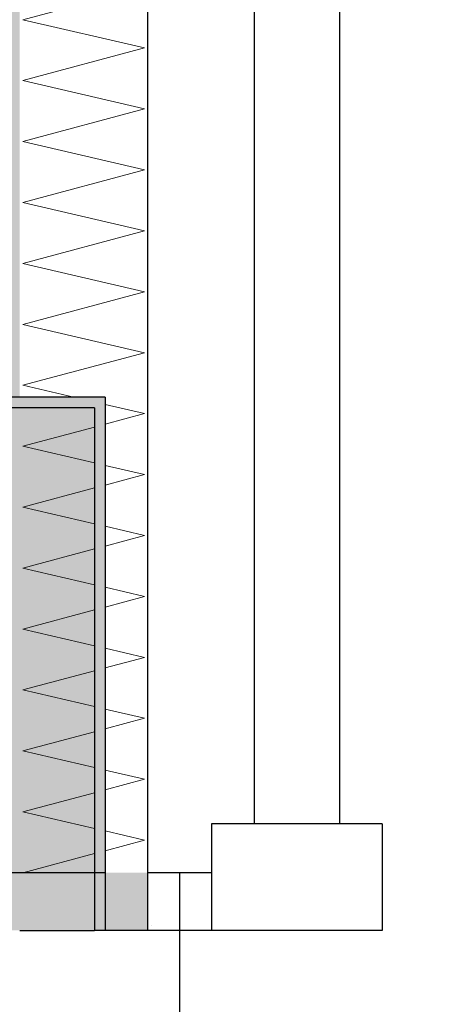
# Model space of a CAD drawing. Header units: metres. Extents: x -12 to 57.2, y -22.2 to 2.8.
# Tile 116 of 126: x 45.61 to 45.812, y -7.437 to -6.975. Entities that reach past the tile are written whole.
import ezdxf

# ---------------------------------------------------------------- set-up
doc = ezdxf.new("R2010")
doc.units = ezdxf.units.M
doc.header["$LTSCALE"] = 0.4
doc.header["$MEASUREMENT"] = 0
doc.layers.get('0').update_dxf_attribs({"color": 8, "lineweight": 9})
doc.layers.get('Defpoints').update_dxf_attribs({"color": 8, "lineweight": 9})
for name, color, linetype in [('Neubau_A-Außenwände', 8, 'Continuous'), ('Neubau_S-Linien _ Schraffuren.2D', 8, 'Continuous'), ('Neubau_T-Bemaßung', 8, 'Continuous'), ('Neubau_Z-Modellierung Fassade', 8, 'Continuous')]:
    doc.layers.add(name, color=color, linetype=linetype)
doc.styles.add('ERSTELLTER_STIL_2', font='arial.ttf')
doc.dimstyles.new('ERSTELLTER_STIL__1', dxfattribs={"dimtxt": 0.0875, "dimasz": 0.059375, "dimexe": 0.18, "dimexo": 0.0625, "dimgap": 0, "dimtad": 1, "dimzin": 0, "dimdsep": 46, "dimtxsty": 'ERSTELLTER_STIL_2', "dimblk": 'ARROWHEAD_6', "dimblk1": 'ARROWHEAD_6', "dimblk2": 'ARROWHEAD_6', "dimcen": 0.09, "dimclrd": 7, "dimclre": 7, "dimclrt": 7, "dimazin": 0, "dimtfac": 1, "dimtdec": 4, "dimtmove": 0, "dimatfit": 3, "dimfxl": 1, "dimtolj": 1, "dimtzin": 0, "dimarcsym": 0})

# ---------------------------------------------------------------- blocks, each defined once
blk = doc.blocks.new('*X415', base_point=(-24191.65022, 0))
at = {"layer": 'Neubau_A-Außenwände', "linetype": 'Continuous', "lineweight": 9}
blk.add_hatch(color=8, dxfattribs=at).paths.add_polyline_path([(-21238.29682, 2.8), (-21238.31682, 2.8), (-21238.31682, 2.773), (-21238.29682, 2.773)])
blk = doc.blocks.new('*X429', base_point=(-24191.65022, 0))
at = {"layer": 'Neubau_A-Außenwände', "color": 8, "linetype": 'Continuous', "lineweight": 9}
for p, q in [((-21238.35537, 3.2), (-21238.29827, 3.2153)), ((-21238.29827, 3.18673), (-21238.35537, 3.2)), ((-21238.35537, 3.17143), (-21238.29827, 3.18673)), ((-21238.29827, 3.15816), (-21238.35537, 3.17143)), ((-21238.35537, 3.14286), (-21238.29827, 3.15816)), ((-21238.29827, 3.12959), (-21238.35537, 3.14286)), ((-21238.35537, 3.11429), (-21238.29827, 3.12959)), ((-21238.29827, 3.10102), (-21238.35537, 3.11429)), ((-21238.35537, 3.08571), (-21238.29827, 3.10102)), ((-21238.29827, 3.07244), (-21238.35537, 3.08571)), ((-21238.35537, 3.05714), (-21238.29827, 3.07244)), ((-21238.29827, 3.04387), (-21238.35537, 3.05714)), ((-21238.35537, 3.02857), (-21238.29827, 3.04387)), ((-21238.3314, 3.023), (-21238.35537, 3.02857)), ((-21238.29827, 3.0153), (-21238.31682, 3.01961)), ((-21238.31682, 3.01033), (-21238.29827, 3.0153)), ((-21238.29827, 2.98673), (-21238.31682, 2.99104)), ((-21238.31682, 2.98176), (-21238.29827, 2.98673)), ((-21238.29827, 2.95816), (-21238.31682, 2.96247)), ((-21238.31682, 2.95319), (-21238.29827, 2.95816)), ((-21238.29827, 2.92959), (-21238.31682, 2.9339)), ((-21238.31682, 2.92462), (-21238.29827, 2.92959)), ((-21238.29827, 2.90102), (-21238.31682, 2.90533)), ((-21238.31682, 2.89604), (-21238.29827, 2.90102)), ((-21238.29827, 2.87244), (-21238.31682, 2.87676)), ((-21238.31682, 2.86747), (-21238.29827, 2.87244)), ((-21238.29827, 2.84387), (-21238.31682, 2.84818)), ((-21238.31682, 2.8389), (-21238.29827, 2.84387)), ((-21238.29827, 2.8153), (-21238.31682, 2.81961)), ((-21238.31682, 2.81033), (-21238.29827, 2.8153))]:
    blk.add_line(p, q, dxfattribs=at)
blk = doc.blocks.new('*X430', base_point=(-24191.65022, 0))
at = {"layer": 'Neubau_A-Außenwände', "color": 8, "linetype": 'Continuous', "lineweight": 9}
for p, q in [((-21238.35537, 3), (-21238.32182, 3.00899)), ((-21238.32182, 2.9922), (-21238.35537, 3)), ((-21238.35537, 2.97143), (-21238.32182, 2.98042)), ((-21238.32182, 2.96363), (-21238.35537, 2.97143)), ((-21238.35537, 2.94286), (-21238.32182, 2.95185)), ((-21238.32182, 2.93506), (-21238.35537, 2.94286)), ((-21238.35537, 2.91429), (-21238.32182, 2.92328)), ((-21238.32182, 2.90649), (-21238.35537, 2.91429)), ((-21238.35537, 2.88571), (-21238.32182, 2.8947)), ((-21238.32182, 2.87792), (-21238.35537, 2.88571)), ((-21238.35537, 2.85714), (-21238.32182, 2.86613)), ((-21238.32182, 2.84935), (-21238.35537, 2.85714)), ((-21238.35537, 2.82857), (-21238.32182, 2.83756)), ((-21238.32182, 2.82077), (-21238.35537, 2.82857)), ((-21238.35537, 2.8), (-21238.32182, 2.80899))]:
    blk.add_line(p, q, dxfattribs=at)
blk = doc.blocks.new('ARROWHEAD_6')
at = {"color": 0, "linetype": 'Continuous', "lineweight": 0}
for p, q in [((-0.5, -0.5), (0.5, 0.5)), ((0, 0), (-1, 0))]:
    blk.add_line(p, q, dxfattribs=at)
blk = doc.blocks.new('*D625')
at = {"layer": 'Defpoints', "color": 0, "linetype": 'Continuous', "transparency": 16777216}
for p in [(47.05875, -1.49488), (47.12, -1.49488), (45.47, -10.195)]:
    blk.add_point(p, dxfattribs=at)
at = {"layer": 'Neubau_T-Bemaßung', "linetype": 'Continuous', "lineweight": -2, "transparency": 16777216}
for p, q in [((47.0575, -1.49488), (46.87875, -1.49488)), ((47.05875, -1.55426), (47.05875, -5.73489)), ((47.05875, -10.13562), (47.05875, -5.962)), ((45.5325, -10.195), (47.23875, -10.195))]:
    blk.add_line(p, q, dxfattribs=at)
at = {"layer": 'Neubau_T-Bemaßung', "linetype": 'Continuous', "lineweight": -2, "transparency": 16777216, "xscale": 0.059375, "yscale": 0.059375, "zscale": 0.059375}
for p, rotation in [((47.05875, -1.49488), 90), ((47.05875, -10.195), 270)]:
    blk.add_blockref('ARROWHEAD_6', p, dxfattribs=dict(at, rotation=rotation))
at = {"layer": 'Neubau_T-Bemaßung', "linetype": 'Continuous', "transparency": 16777216, "insert": (47.05875, -5.84844), "char_height": 0.0875, "attachment_point": 5, "rotation": 90, "style": 'ERSTELLTER_STIL_2'}
blk.add_mtext('\\A1;8.70', dxfattribs=at)

msp = doc.modelspace()

# ---------------------------------------------------------------- hatches: boundary and pattern name
at = {"layer": 'Neubau_A-Außenwände', "linetype": 'Continuous'}
for points in [[(45.59, -1.665), (45.59, -7.152), (45.61, -7.152), (45.61, -1.665)], [(45.60015, -7.28389), (45.59, -7.27015), (45.59, -7.3178), (45.59025, -7.31806), (45.60227, -7.33432), (45.60015, -7.33644), (45.59, -7.3227), (45.59, -7.37036), (45.59025, -7.37061), (45.5935, -7.375), (45.61, -7.375), (45.61, -7.157), (45.59, -7.157), (45.59, -7.26525), (45.59025, -7.2655), (45.60227, -7.28176)]]:
    msp.add_hatch(color=256, dxfattribs=at).paths.add_polyline_path(points)
h = msp.add_hatch(dxfattribs=at)
h.set_pattern_fill('GIPS_0002', color=256, style=0, pattern_type=2)
h.set_pattern_definition([(45, (-2907.6834, -10.175), (-0.01767766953, 0.01767766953), [0, -0.025])])
h.paths.add_polyline_path([(45.685, -7.375), (45.67, -7.375), (45.67, -7.402), (45.685, -7.402)])
at = {"layer": 'Neubau_S-Linien _ Schraffuren.2D', "linetype": 'Continuous'}
for points in [[(45.51, -7.402), (45.65, -7.402), (45.65, -7.152), (45.51, -7.152)], [(45.51, -7.402), (45.515, -7.402), (45.515, -7.157), (45.645, -7.157), (45.645, -7.402), (45.65, -7.402), (45.65, -7.152), (45.51, -7.152)]]:
    msp.add_hatch(color=256, dxfattribs=at).paths.add_polyline_path(points)

# ---------------------------------------------------------------- linework, layer by layer
at = {"layer": 'Neubau_A-Außenwände', "linetype": 'Continuous'}
for p, q in [((45.67, -1.665), (45.67, -7.375)), ((45.72, -5.71), (45.72, -7.352)), ((45.76, -5.71), (45.76, -7.352)), ((45.65, -7.152), (45.51, -7.152)), ((45.65, -7.152), (45.65, -7.375)), ((45.645, -7.157), (45.515, -7.157)), ((45.645, -7.157), (45.645, -7.402)), ((45.65, -7.375), (45.65, -7.402)), ((45.67, -7.375), (45.67, -7.402)), ((45.685, -7.375), (45.67, -7.375)), ((45.685, -7.375), (45.685, -7.402)), ((45.7, -7.375), (45.685, -7.375)), ((45.61, -7.402), (45.645, -7.402)), ((45.65, -7.402), (45.645, -7.402)), ((45.67, -7.402), (45.65, -7.402)), ((45.685, -7.402), (45.67, -7.402)), ((45.685, -7.402), (45.685, -9.875))]:
    msp.add_line(p, q, dxfattribs=at)
at = {"layer": 'Neubau_A-Außenwände', "linetype": 'Continuous', "flags": 128}
msp.add_lwpolyline([(45.65, -7.375), (45.61, -7.375), (45.59, -7.375), (45.51, -7.375)], dxfattribs=at)
at = {"layer": 'Neubau_S-Linien _ Schraffuren.2D', "linetype": 'Continuous'}
for p, q in [((45.65, -7.152), (45.51, -7.152)), ((45.65, -7.152), (45.65, -7.335)), ((45.645, -7.157), (45.515, -7.157)), ((45.645, -7.157), (45.645, -7.402)), ((45.61, -7.402), (45.645, -7.402)), ((45.65, -7.402), (45.645, -7.402))]:
    msp.add_line(p, q, dxfattribs=at)
at = {"layer": 'Neubau_Z-Modellierung Fassade', "linetype": 'Continuous'}
for p, q in [((45.7, -7.352), (45.7, -7.375)), ((45.78, -7.352), (45.76, -7.352)), ((45.78, -7.352), (45.78, -7.402)), ((45.7, -7.375), (45.7, -7.402)), ((45.7, -7.402), (45.685, -7.402)), ((45.78, -7.402), (45.7, -7.402))]:
    msp.add_line(p, q, dxfattribs=at)
at = {"layer": 'Neubau_Z-Modellierung Fassade', "linetype": 'Continuous', "flags": 128}
msp.add_lwpolyline([(45.76, -7.352), (45.72, -7.352), (45.7, -7.352)], dxfattribs=at)

# ---------------------------------------------------------------- block references
at = {"layer": 'Neubau_A-Außenwände'}
for name in ['*X429', '*X430', '*X415']:
    msp.add_blockref(name, (-2907.6834, -10.175), dxfattribs=at)

# ---------------------------------------------------------------- dimensions: what is measured, and where the dimension line sits
at = {"layer": 'Neubau_T-Bemaßung', "linetype": 'Continuous'}
dim = msp.add_linear_dim(base=(47.05875, -1.49488), p1=(45.47, -10.195), p2=(47.12, -1.49488), angle=90, dimstyle='ERSTELLTER_STIL__1', override={"dimclrd": 256, "dimclre": 256, "dimclrt": 256}, dxfattribs=at)
dim.commit()
dim.dimension.update_dxf_attribs({"geometry": '*D625', "text_midpoint": (47.05875, -5.84844), "dimtype": 160, "text_rotation": 90})

doc.saveas('drawing.dxf')
